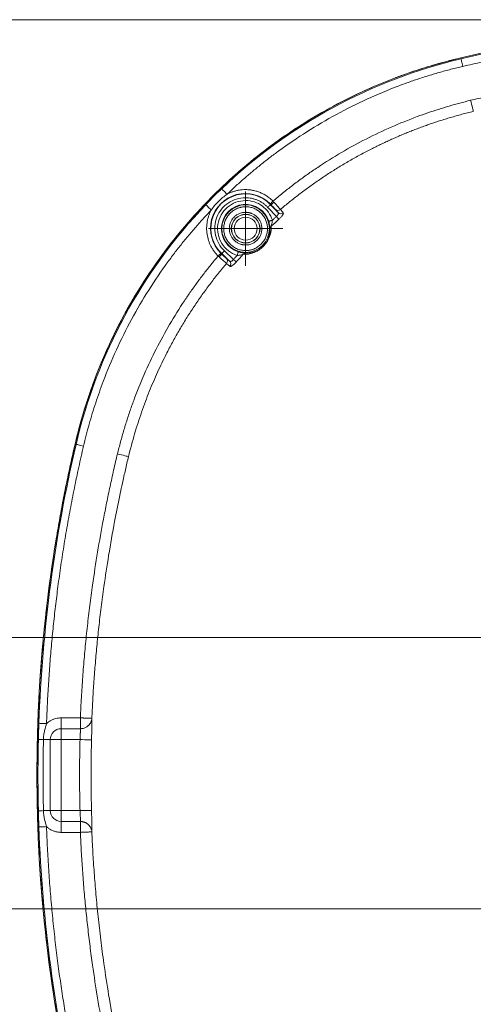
# Model space of a CAD drawing. Header units: millimetres. Extents: x 0 to 420, y 0 to 297.
# Tile 5 of 91: x 45 to 75, y 54 to 118. Entities that reach past the tile are written whole.
import ezdxf

# ---------------------------------------------------------------- set-up
doc = ezdxf.new("R2010")
doc.units = ezdxf.units.MM
doc.styles.add('SLDTEXTSTYLE0', font='TXT', dxfattribs={"width": 0.75})
doc.dimstyles.new('SLDDIMSTYLE1', dxfattribs={"dimtxt": 3.5, "dimasz": 3.302, "dimexe": 0, "dimexo": 0.0625, "dimgap": 0.875, "dimtad": 2, "dimdec": 6, "dimlfac": 2, "dimrnd": 1e-09, "dimzin": 12, "dimdsep": 46, "dimtxsty": 'SLDTEXTSTYLE0', "dimsah": 1, "dimcen": 0.09, "dimadec": 0, "dimazin": 3, "dimtfac": 1, "dimtofl": 0, "dimtmove": 0, "dimatfit": 3, "dimfxl": 1, "dimfrac": 2, "dimtolj": 1, "dimtzin": 12, "dimarcsym": 0})

# ---------------------------------------------------------------- blocks, each defined once
blk = doc.blocks.new('_D_2')
at = {"color": 7, "linetype": 'Continuous', "lineweight": 0}
for p, q in [((94.281, 118.084), (32.732, 118.084)), ((33.732, 118.084), (33.732, 19.584)), ((94.281, 19.584), (32.732, 19.584))]:
    blk.add_line(p, q, dxfattribs=at)
for points in [[(33.732, 118.084), (33.224, 114.782), (34.24, 114.782)], [(33.732, 19.584), (34.24, 22.886), (33.224, 22.886)]]:
    blk.add_solid(points, dxfattribs=at)
at = {"color": 7, "linetype": 'Continuous', "lineweight": 0, "insert": (29.221, 64.955), "char_height": 3.5, "attachment_point": 1, "rotation": 90, "style": 'SLDTEXTSTYLE0'}
blk.add_mtext('197', dxfattribs=at)
blk = doc.blocks.new('_D_4')
at = {"color": 7, "linetype": 'Continuous', "lineweight": 0}
for p, q in [((93.51, 77.809), (41.004, 77.809)), ((42.004, 60.108), (42.004, 77.809)), ((95.037, 60.108), (41.004, 60.108))]:
    blk.add_line(p, q, dxfattribs=at)
for points in [[(42.004, 77.809), (41.496, 74.507), (42.512, 74.507)], [(42.004, 60.108), (42.512, 63.41), (41.496, 63.41)]]:
    blk.add_solid(points, dxfattribs=at)
at = {"color": 7, "linetype": 'Continuous', "lineweight": 0, "char_height": 3.5, "attachment_point": 1, "rotation": 90, "style": 'SLDTEXTSTYLE0'}
for s, insert in [('35', (37.439, 69.012)), ('%%c', (37.492, 63.733))]:
    blk.add_mtext(s, dxfattribs=dict(at, insert=insert))
blk = doc.blocks.new('SW_CENTERMARKSYMBOL_2')
at = {"color": 0, "linetype": 'Continuous', "lineweight": 0}
for p, q in [((0, 1.25), (0, 2.4325)), ((0, 0), (0, 1.25)), ((-1.25, 0), (-2.4325, 0)), ((0, 0), (-1.25, 0)), ((0, 0), (0, -1.25)), ((0, 0), (1.25, 0)), ((1.25, 0), (2.4325, 0)), ((0, -1.25), (0, -2.4325))]:
    blk.add_line(p, q, dxfattribs=at)

msp = doc.modelspace()

# ---------------------------------------------------------------- linework, layer by layer
at = {"color": 7, "linetype": 'Continuous', "lineweight": 15}
for p, q in [((73.70127083, 115.5949552), (73.71670191, 115.52894678)), ((61.29988373, 106.03893738), (61.28076927, 106.02091443)), ((61.28076927, 106.02091443), (61.7690263, 105.50299477)), ((61.09888756, 105.84944676), (61.66354098, 105.25049459)), ((58.09410938, 102.8342564), (58.07608829, 102.81513821)), ((58.61202904, 102.3459975), (58.09410938, 102.8342564)), ((58.26557332, 103.01613252), (58.86453108, 102.45148282)), ((48.52006488, 90.41375112), (48.58607703, 90.39832096)), ((47.61375018, 71.85837816), (47.61375018, 72.56548296)), ((47.61375018, 72.56548296), (48.86679255, 72.56548296)), ((48.86679255, 71.85837816), (48.86679255, 72.56548296)), ((47.61375018, 71.85837816), (47.61375018, 71.15127336)), ((48.86679255, 71.85837816), (47.61375018, 71.85837816)), ((46.90664538, 71.15127336), (46.45706245, 71.15127336)), ((46.90664538, 71.15127336), (46.90664538, 66.51636403)), ((47.61375018, 71.15127336), (46.90664538, 71.15127336)), ((47.61375018, 66.51636403), (47.61375018, 71.15127336)), ((47.61375018, 71.15127336), (48.84670951, 71.15127336)), ((46.90664538, 66.51636403), (46.45706245, 66.51636403)), ((47.61375018, 66.51636403), (46.90664538, 66.51636403)), ((48.84670951, 66.51636403), (47.61375018, 66.51636403)), ((47.61375018, 66.51636403), (47.61375018, 65.80925923)), ((47.61375018, 65.80925923), (48.86679255, 65.80925923)), ((47.61375018, 65.10214697), (47.61375018, 65.80925923)), ((48.86679255, 65.10214697), (48.86679255, 65.80925923)), ((48.86679255, 65.10214697), (47.61375018, 65.10214697))]:
    msp.add_line(p, q, dxfattribs=at)
at = {"color": 7, "linetype": 'Continuous', "lineweight": 15, "flags": 128}
for points in [[(73.83050301, 115.04214819), (73.80854149, 115.13608884), (73.78740606, 115.22650163), (73.76788926, 115.30998539), (73.75072685, 115.38339969), (73.73656237, 115.44399153), (73.72592759, 115.48948105), (73.71922393, 115.51815834), (73.71670191, 115.52894678)], [(74.34225732, 112.8275786), (74.37374813, 112.69745793), (74.40422845, 112.57151704), (74.43271761, 112.45380159), (74.45830197, 112.34808903), (74.48015732, 112.25778054), (74.49758423, 112.18577813), (74.51002111, 112.13438775), (74.51706936, 112.10526343)], [(58.09352078, 107.06298988), (58.10117998, 107.05498796), (58.12154428, 107.03371655), (58.15384814, 106.99996542), (58.19687524, 106.95501607), (58.24900881, 106.90055232), (58.30829308, 106.83861565), (58.3724966, 106.77153807), (58.43920537, 106.70184534)], [(57.0520302, 106.02150302), (57.06003399, 106.01384383), (57.08130912, 105.99348139), (57.11505466, 105.96117567), (57.16000774, 105.91814857), (57.21447335, 105.86601686), (57.27640816, 105.80673259), (57.34348201, 105.74252348), (57.41317474, 105.67581843)], [(61.09888756, 105.84944676), (61.13398724, 105.88254224), (61.16776631, 105.91438602), (61.19895817, 105.94378602), (61.22638934, 105.96964698), (61.24902793, 105.99099289), (61.26602457, 106.00701164), (61.2767385, 106.01711463), (61.28076927, 106.02091443)], [(61.26171813, 106.07854467), (61.26565577, 106.08244132), (61.27612383, 106.09279763), (61.29272931, 106.10922616), (61.31484636, 106.13110851), (61.34164424, 106.15761768), (61.37211897, 106.18777018), (61.40512132, 106.22041862), (61.43941262, 106.25434857)], [(61.39905841, 105.0145198), (61.35307902, 104.99993156), (61.30883002, 104.98588722), (61.26797103, 104.97292321), (61.23203875, 104.96151637), (61.20238357, 104.95210629), (61.18011937, 104.94504314), (61.16608434, 104.94058769), (61.16080561, 104.93891131)], [(61.66354098, 105.25049459), (61.69038915, 105.22005897), (61.71652392, 105.19043546), (61.74125426, 105.16240638), (61.76392266, 105.13670932), (61.78392933, 105.11403721), (61.80074156, 105.09497862), (61.81391419, 105.08004766), (61.82309889, 105.0696392)], [(57.86067524, 102.67561119), (57.89460146, 102.70989876), (57.92725363, 102.74290483), (57.9574024, 102.77337771), (57.98391529, 102.80017745), (58.00579765, 102.82229822), (58.02222618, 102.83889811), (58.03258249, 102.84936618), (58.03647728, 102.85330754)], [(58.09410938, 102.8342564), (58.09790918, 102.83828717), (58.1080103, 102.8490011), (58.12403278, 102.86599587), (58.14537496, 102.88863074), (58.17123407, 102.91606378), (58.20063964, 102.94725936), (58.23248529, 102.98103284), (58.26557332, 103.01613252)], [(59.10050214, 102.71596353), (59.1150941, 102.76194107), (59.12913659, 102.80619006), (59.14210246, 102.84704905), (59.15350557, 102.8829832), (59.16291752, 102.91263651), (59.16998253, 102.93490629), (59.17443612, 102.94893574), (59.1761125, 102.9542182)], [(58.86453108, 102.45148282), (58.89496111, 102.42463093), (58.92458648, 102.39850174), (58.95261743, 102.37376582), (58.97831076, 102.35110115), (59.0009866, 102.33109634), (59.02004332, 102.31428038), (59.03497615, 102.30110776), (59.04538647, 102.29192119)], [(49.07287561, 90.2845208), (48.97893497, 90.30647766), (48.88852217, 90.32761495), (48.80503842, 90.34713548), (48.73162412, 90.36429416), (48.67103227, 90.37845772), (48.62554275, 90.38909714), (48.59686547, 90.39580267), (48.58607703, 90.39832096)], [(51.28744149, 89.77276277), (51.41756588, 89.74127661), (51.54350677, 89.71079629), (51.66122221, 89.68230527), (51.76693478, 89.65671997), (51.85723954, 89.63486742), (51.92924567, 89.61744051), (51.98063605, 89.60499804), (52.00976037, 89.59795724)], [(46.15925902, 72.21226584), (46.17033058, 72.21187096), (46.19976037, 72.21082043), (46.24644571, 72.2091515), (46.30863198, 72.20693867), (46.3839797, 72.20424902), (46.46966138, 72.20118683), (46.56245091, 72.19787877), (46.65886515, 72.1944366)], [(48.84670951, 71.15127336), (48.98933598, 71.1472426), (49.12675821, 71.14335339), (49.25394707, 71.13976221), (49.36626085, 71.13658082), (49.459598, 71.13394331), (49.53054615, 71.1319391), (49.57651251, 71.13063525), (49.59582441, 71.13009136)], [(48.84670951, 66.51636403), (48.98933598, 66.52039479), (49.12675821, 66.52427655), (49.25394707, 66.52787518), (49.36626085, 66.53104912), (49.459598, 66.53369408), (49.53054615, 66.53569829), (49.57651251, 66.53699469), (49.59582441, 66.53753858)], [(46.15925902, 65.45537155), (46.17033058, 65.45576643), (46.19976037, 65.45681696), (46.24644571, 65.45847844), (46.30863198, 65.46069871), (46.3839797, 65.46338837), (46.46966138, 65.46644311), (46.56245091, 65.46975862), (46.65886515, 65.47320079)]]:
    msp.add_lwpolyline(points, dxfattribs=at)
at = {"color": 7, "linetype": 'Continuous', "lineweight": 15}
for radius in [1.5521438, 0.94031126, 0.92721996, 0.92720092, 0.75]:
    msp.add_circle((59.6542292, 104.46079379), radius, dxfattribs=at)
for centre, radius, start, end in [((95.28120556, 23.28381744), 94.8, 76.842040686, 103.157959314), ((95.28120556, 23.28381744), 94.73220931, 92.0437810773, 103.157959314), ((81.38400048, 82.73102251), 33.75, 103.157959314, 166.842040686), ((81.38400048, 82.73102251), 33.68220931, 103.157959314, 133.7471573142), ((59.64046696, 104.47455603), 2.28062252, 44.6933479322, 225.3066520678), ((59.64046696, 104.47455603), 2.25428761, 43.3113927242, 226.6886072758), ((81.38400048, 82.73102251), 33.68220931, 136.2528426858, 166.842040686), ((59.6542292, 104.46079379), 1.58062252, 17.6069993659, 252.3930006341), ((61.07954565, 106.54976187), 0.55631873, 293.3323786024, 319.327397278), ((61.76325063, 105.89820978), 0.247254, 224.3804890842, 311.0127164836), ((61.94498577, 105.67605453), 0.24680238, 224.5239897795, 311.2767422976), ((61.47242115, 104.44290594), 0.23125431, 128.6870658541, 178.7322495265), ((57.56523298, 103.03550285), 0.55635755, 310.6733520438, 336.6663667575), ((59.67210994, 102.64260964), 0.23124347, 91.2663074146, 141.3124090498), ((58.21681659, 102.3517723), 0.24724886, 318.9870887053, 45.6197815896), ((58.43896186, 102.17003801), 0.2468076, 318.7231763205, 45.4747870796), ((140.83120556, 68.83381744), 94.8, 166.842040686, 193.157959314), ((140.83120556, 68.83381744), 94.73220931, 166.842040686, 177.9562189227), ((47.61375049, 71.1512725), 0.70710678, 90, 180), ((46.59827117, 79.30394531), 8.15389476, 266.700534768, 269.0077050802), ((46.59827117, 58.36369208), 8.15389476, 90.9922949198, 93.299465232), ((47.61375049, 66.51636237), 0.70710678, 180, 270), ((140.83120556, 68.83381744), 94.73220931, 182.0437810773, 193.157959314)]:
    msp.add_arc(centre, radius, start, end, dxfattribs=at)
for points, knots in [([(91.9205859, 117.4561587), (91.68626866, 117.44729242), (91.21770479, 117.42956253), (90.51522796, 117.39633115), (89.81317557, 117.35824643), (89.11156464, 117.31483197), (88.41039063, 117.26621537), (87.70965475, 117.21236245), (87.00935669, 117.15328237), (86.30949653, 117.08897267), (85.61007428, 117.01943402), (84.91108992, 116.94466623), (84.21254355, 116.86466939), (83.51443477, 116.7794433), (82.6176024, 116.6631668), (81.52319825, 116.50941675), (80.23279397, 116.30987333), (78.94564426, 116.09249801), (77.6617239, 115.85740572), (76.38113285, 115.60416786), (75.10349726, 115.33438463), (74.25490349, 115.13957517), (73.83050292, 115.04214665)], [0, 0, 0, 0, 0.0384841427, 0.0769566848, 0.1154197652, 0.1538755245, 0.1923261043, 0.2307736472, 0.2692202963, 0.3076681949, 0.346119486, 0.384576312, 0.4230408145, 0.4615151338, 0.5000014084, 0.5714622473, 0.6428893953, 0.7142965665, 0.7856974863, 0.857105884, 0.9285354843, 1, 1, 1, 1]), ([(48.52006647, 90.41375259), (48.55181771, 90.54745355), (48.61529926, 90.81476734), (48.71667643, 91.21411789), (48.82251412, 91.6120839), (48.93325624, 92.00856158), (49.04878391, 92.40357867), (49.16912898, 92.79712773), (49.29428286, 93.18921066), (49.42424799, 93.57982713), (49.55902316, 93.96897639), (49.69861072, 94.35666166), (50.06696607, 95.34191338), (50.72367645, 96.90262209), (51.78242299, 98.99917674), (52.99238531, 101.03076016), (54.35635328, 102.99104166), (55.86028141, 104.85664017), (57.49899544, 106.61590857), (59.25831894, 108.25468622), (61.12384411, 109.75856702), (63.08419048, 111.12259004), (65.11568964, 112.3325127), (67.21232758, 113.39131879), (68.87857141, 114.09242088), (70.08042966, 114.53486042), (70.79463459, 114.77976646), (71.51377217, 115.00858492), (72.23794477, 115.22092144), (72.96680083, 115.4182652), (73.45636389, 115.53603937), (73.7012704, 115.59495652)], [0, 0, 0, 0, 0.0109913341, 0.0219754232, 0.0329538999, 0.0439283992, 0.0549005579, 0.0658720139, 0.0768444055, 0.0878193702, 0.0987985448, 0.1097835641, 0.12077606, 0.1829310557, 0.2450931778, 0.3084953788, 0.371904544, 0.4359493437, 0.5000008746, 0.5640456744, 0.6280972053, 0.6914994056, 0.7549085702, 0.8170635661, 0.8792256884, 0.8993705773, 0.9194956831, 0.9396110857, 0.9597268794, 0.9798531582, 1, 1, 1, 1]), ([(73.83050292, 115.04214665), (73.70037355, 115.0112484), (73.44019876, 114.94947184), (73.05149586, 114.85087605), (72.66412361, 114.74798153), (72.27818202, 114.64036052), (71.89364436, 114.52812758), (71.51051779, 114.41125203), (71.12880048, 114.28974213), (70.74849276, 114.16359553), (70.36959532, 114.0328134), (69.9921052, 113.89739351), (69.04682708, 113.54537), (67.55420727, 112.92146398), (65.56321308, 111.9271068), (63.64293725, 110.80202075), (62.21310793, 109.8295464), (61.22661512, 109.09247259), (60.64781407, 108.63967934), (60.07941119, 108.17444706), (59.52167141, 107.69648596), (58.97357738, 107.20686329), (58.61738937, 106.87024273), (58.43920613, 106.70184812)], [0, 0, 0, 0, 0.0226512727, 0.0452879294, 0.0679132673, 0.0905305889, 0.1131431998, 0.1357544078, 0.1583675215, 0.1809858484, 0.2036126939, 0.2262513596, 0.2489051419, 0.3744458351, 0.5000017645, 0.6255424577, 0.7510983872, 0.7926138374, 0.8340893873, 0.8755453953, 0.9170022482, 0.9584803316, 1, 1, 1, 1]), ([(74.34225693, 112.82758025), (74.50746973, 112.86707633), (74.86099366, 112.95159042), (75.56916398, 113.11423908), (76.46687596, 113.31318974), (77.53242342, 113.53553541), (78.95565292, 113.81507294), (80.73903873, 114.13234177), (82.58229387, 114.41495474), (84.12345834, 114.62149542), (85.36071311, 114.76991234), (86.59811668, 114.90091344), (87.83566571, 115.01461558), (89.07337774, 115.11059299), (90.31118522, 115.19042965), (91.1368458, 115.22896773), (91.54953693, 115.24823028)], [0, 0, 0, 0, 0.0292816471, 0.0626571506, 0.12525104, 0.1877801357, 0.2502868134, 0.3752691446, 0.4999941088, 0.5717065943, 0.6433016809, 0.7147931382, 0.7861947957, 0.857520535, 0.9287842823, 1, 1, 1, 1]), ([(61.4394117, 106.25434688), (61.54314161, 106.34182604), (61.75054036, 106.51673286), (62.06582803, 106.77390779), (62.38404111, 107.02716501), (62.70548888, 107.27614052), (63.03008842, 107.52093177), (63.35786215, 107.76151263), (63.6888031, 107.99789004), (64.02291659, 108.2300623), (64.75312757, 108.72362271), (65.90276147, 109.4424521), (67.50674342, 110.31856229), (69.15731341, 111.09862768), (70.51141852, 111.64453873), (71.54287928, 112.0124911), (72.23605104, 112.24179616), (72.93364215, 112.45426673), (73.63529369, 112.65141592), (74.10660897, 112.76886042), (74.34225693, 112.82758025)], [0, 0, 0, 0, 0.0278587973, 0.0557011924, 0.0835318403, 0.1113554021, 0.1391765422, 0.1669999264, 0.1948302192, 0.222672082, 0.2505301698, 0.375783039, 0.5008646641, 0.6255584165, 0.7503945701, 0.8004330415, 0.8503855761, 0.9002793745, 0.950141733, 1, 1, 1, 1]), ([(74.51706946, 112.10526392), (74.39076207, 112.07435353), (74.13929234, 112.01281296), (73.76534326, 111.9148304), (73.39600396, 111.81340967), (73.03141624, 111.70827301), (72.67158525, 111.59969252), (72.31654773, 111.48779192), (71.96632764, 111.37273109), (71.62094804, 111.25465736), (71.28042808, 111.13371836), (70.94478388, 111.01005873), (70.61402843, 110.88382097), (70.28817177, 110.75514525), (69.96722101, 110.62416952), (69.65118048, 110.49102949), (69.34005178, 110.35585866), (69.0338339, 110.21878838), (68.73252324, 110.07994779), (68.436114, 109.93946401), (68.14459708, 109.79746171), (67.71026252, 109.58017208), (67.13726478, 109.28004705), (66.43210281, 108.88629568), (65.74168695, 108.47631733), (65.06631215, 108.05085714), (64.40629452, 107.6105862), (63.76182086, 107.15629469), (63.1334616, 106.68828161), (62.52028402, 106.2085822), (62.12332915, 105.8769245), (61.92550456, 105.7116411)], [0, 0, 0, 0, 0.0273742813, 0.0545004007, 0.0813771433, 0.1080033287, 0.1343778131, 0.1604994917, 0.1863672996, 0.2119802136, 0.2373372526, 0.2624374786, 0.2872799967, 0.3118639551, 0.3361885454, 0.3602530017, 0.3840566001, 0.4075986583, 0.4308785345, 0.453895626, 0.4766493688, 0.4991392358, 0.5561316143, 0.6127999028, 0.6691399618, 0.7251466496, 0.7808147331, 0.8361390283, 0.891114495, 0.9457363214, 1, 1, 1, 1]), ([(57.05203075, 106.02150281), (57.08745282, 106.05840381), (57.17246625, 106.14696671), (57.34367634, 106.32290012), (57.56669602, 106.54832697), (57.79212287, 106.77134665), (57.96805628, 106.94255674), (58.05661918, 107.02757018), (58.09352018, 107.06299225)], [0, 0, 0, 0, 0.1041726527, 0.2500157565, 0.5, 0.7499842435, 0.8958273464, 1, 1, 1, 1]), ([(57.41317487, 105.67581686), (57.54258396, 105.87068009), (57.69865142, 106.06513539), (58.0498876, 106.41637158), (58.24434291, 106.57243904), (58.43920613, 106.70184812)], [0, 0, 0, 0, 0.5, 0.5, 1, 1, 1, 1]), ([(58.43920613, 106.70184812), (58.47007881, 106.71803315), (58.53172361, 106.75035048), (58.62651578, 106.79391237), (58.722743, 106.83372516), (58.82058696, 106.86945173), (58.92000053, 106.90117198), (59.05428107, 106.93804423), (59.22460738, 106.97352617), (59.43180728, 107.00023893), (59.5708277, 107.00350461), (59.64046696, 107.00514048)], [0, 0, 0, 0, 0.083548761, 0.1668254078, 0.2499717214, 0.3331301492, 0.4164430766, 0.5000520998, 0.6668432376, 0.8331123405, 1, 1, 1, 1]), ([(59.64046696, 107.00514048), (59.67352581, 107.00476953), (59.73957444, 107.00402839), (59.83844363, 106.99800993), (59.93695347, 106.98839628), (60.03510605, 106.97483492), (60.18301519, 106.94850766), (60.37876476, 106.89950692), (60.61666106, 106.8138006), (60.84498152, 106.70492793), (61.03632888, 106.58887383), (61.19353149, 106.4746831), (61.32106663, 106.36957885), (61.39993059, 106.29278943), (61.4394117, 106.25434688)], [0, 0, 0, 0, 0.0495718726, 0.0990401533, 0.1484808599, 0.1979701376, 0.2475839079, 0.3737328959, 0.5000136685, 0.6261626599, 0.7524434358, 0.834992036, 0.9173932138, 1, 1, 1, 1]), ([(58.2655736, 103.01613576), (57.97347213, 103.29150794), (57.77077629, 103.64828045), (57.59677665, 104.4320767), (57.62946796, 104.84110421), (57.92575243, 105.58731326), (58.18254281, 105.90736158), (58.84680654, 106.35832292), (59.23902816, 106.47888172), (59.64046696, 106.47888172)], [0, 0, 0, 0, 0.25, 0.25, 0.5, 0.5, 0.75, 0.75, 1, 1, 1, 1]), ([(59.6542292, 106.29137823), (59.21730024, 106.29137823), (58.7947308, 106.13507239), (58.13121819, 105.56640844), (57.91208113, 105.1727393), (57.77834049, 104.30917626), (57.86813226, 103.86766308), (58.32854871, 103.12493543), (58.68404196, 102.84813045), (59.10050243, 102.71596541)], [0, 0, 0, 0, 0.25, 0.25, 0.5, 0.5, 0.75, 0.75, 1, 1, 1, 1]), ([(61.09888723, 105.84944939), (61.07541866, 105.87363431), (61.02853362, 105.92195042), (60.95371125, 105.98979886), (60.87577773, 106.05405582), (60.76647275, 106.13513995), (60.62135736, 106.22659506), (60.43616616, 106.3179802), (60.2425335, 106.39015913), (60.04392052, 106.44112031), (59.84251307, 106.47305113), (59.70783019, 106.47693777), (59.64046696, 106.47888172)], [0, 0, 0, 0, 0.06190873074, 0.12367996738, 0.18547125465, 0.24743998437, 0.37365890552, 0.50003885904, 0.62625778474, 0.75263774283, 0.87627885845, 1, 1, 1, 1]), ([(61.39905758, 105.01452056), (61.28147571, 105.38502856), (61.04898653, 105.70850894), (60.42159852, 106.1676287), (60.04294719, 106.29137823), (59.6542292, 106.29137823)], [0, 0, 0, 0, 0.5, 0.5, 1, 1, 1, 1]), ([(61.29988356, 106.03893422), (61.2936099, 106.04557691), (61.28106313, 106.05886171), (61.26816651, 106.07198451), (61.26171848, 106.07854562)], [0, 0, 0, 0, 0.50002217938, 1, 1, 1, 1]), ([(61.58653573, 105.7252764), (61.58367862, 105.72871869), (61.57797135, 105.73559489), (61.56514145, 105.75038837), (61.54678131, 105.77117994), (61.52078339, 105.80015245), (61.48548887, 105.83896851), (61.44483384, 105.88326107), (61.39958474, 105.93217591), (61.35103257, 105.98436018), (61.31691438, 106.02076299), (61.29988356, 106.03893422)], [0, 0, 0, 0, 0.0833475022, 0.1664920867, 0.2502882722, 0.37472343, 0.4993142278, 0.6236258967, 0.7490859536, 0.8747509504, 1, 1, 1, 1]), ([(61.92550456, 105.7116411), (61.90248188, 105.73946499), (61.84898699, 105.80056691), (61.69892131, 105.96889614), (61.60297285, 106.07542131), (61.50148419, 106.18718663)], [0, 0, 0, 0, 0.5, 0.5, 1, 1, 1, 1]), ([(57.41317487, 105.67581686), (57.32102799, 105.57887714), (57.13679369, 105.38506026), (56.86498702, 105.09021757), (56.59664235, 104.79250012), (56.33207703, 104.49160415), (56.07120611, 104.18761104), (55.81405236, 103.880499), (55.56060972, 103.57027394), (55.31087974, 103.25693409), (55.06486237, 102.94048078), (54.82255637, 102.62091055), (54.2228475, 101.80984918), (53.31304878, 100.47215006), (52.18800461, 98.55197308), (51.19358749, 96.56088983), (50.52672038, 94.96545681), (50.10273109, 93.80930849), (49.8650678, 93.11393194), (49.6429078, 92.41381206), (49.43663129, 91.70885073), (49.24480321, 90.99938656), (49.13020444, 90.52288848), (49.07287634, 90.28452007)], [0, 0, 0, 0, 0.0226512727, 0.0452879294, 0.0679132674, 0.0905305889, 0.1131431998, 0.1357544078, 0.1583675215, 0.1809858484, 0.2036126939, 0.2262513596, 0.2489051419, 0.3744458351, 0.5000017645, 0.6255424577, 0.7510983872, 0.7926138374, 0.8340893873, 0.8755453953, 0.9170022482, 0.9584803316, 1, 1, 1, 1]), ([(57.86067611, 102.67561129), (57.83408705, 102.70259177), (57.78103928, 102.75642044), (57.70624444, 102.84138764), (57.63528667, 102.9291249), (57.56848334, 103.01995199), (57.50575095, 103.11377969), (57.4471121, 103.21063952), (57.34424658, 103.39892724), (57.22142705, 103.69169144), (57.1264545, 104.09947782), (57.09824806, 104.51735047), (57.133191, 104.86137819), (57.19231341, 105.12598659), (57.2507319, 105.31498614), (57.32296595, 105.49932345), (57.38304178, 105.61686159), (57.41317487, 105.67581686)], [0, 0, 0, 0, 0.0349530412, 0.0697347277, 0.1044145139, 0.1390624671, 0.1737488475, 0.2085436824, 0.2435163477, 0.3717274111, 0.5000202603, 0.6282313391, 0.7565242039, 0.8175659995, 0.8782420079, 0.93892811, 1, 1, 1, 1]), ([(59.6542292, 105.88795663), (59.62843208, 105.88756648), (59.57702148, 105.88678897), (59.50032352, 105.88042945), (59.4243944, 105.87025599), (59.3492354, 105.85590313), (59.27485056, 105.83747061), (59.20123416, 105.81492542), (59.06184257, 105.76396744), (58.86487333, 105.66247873), (58.63832681, 105.47684255), (58.45257161, 105.25016906), (58.32174483, 104.99641214), (58.24358118, 104.72991941), (58.21881348, 104.46088199), (58.24356307, 104.19175798), (58.32167874, 103.92534033), (58.45252285, 103.67149565), (58.6381975, 103.44487759), (58.86480715, 103.25913374), (59.07891801, 103.14886022), (59.2556119, 103.08802837), (59.38633104, 103.05672252), (59.51947857, 103.03718934), (59.60917418, 103.03482073), (59.6542292, 103.03363095)], [0, 0, 0, 0, 0.0172801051, 0.0344371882, 0.0515209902, 0.0685818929, 0.0856704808, 0.1028370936, 0.1201313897, 0.1850801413, 0.2500887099, 0.3150374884, 0.380046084, 0.4400005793, 0.5000142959, 0.5599688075, 0.6199825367, 0.6849312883, 0.7499398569, 0.8148886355, 0.879897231, 0.9100471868, 0.9399340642, 0.9698282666, 1, 1, 1, 1]), ([(59.6542292, 103.39550157), (59.63178173, 103.39589757), (59.5870596, 103.39668652), (59.5204049, 103.40315041), (59.4545278, 103.41349482), (59.3894332, 103.42808756), (59.32511712, 103.4468368), (59.21491682, 103.48657376), (59.06503487, 103.56380031), (58.89593364, 103.70235804), (58.75726977, 103.87156202), (58.65961712, 104.0609657), (58.60126665, 104.2598961), (58.58277667, 104.46070564), (58.60124855, 104.66160148), (58.65955097, 104.86045767), (58.75722128, 105.04994566), (58.89580332, 105.21910729), (59.06497245, 105.35772394), (59.23469666, 105.44529064), (59.38852777, 105.49531941), (59.52031724, 105.52137114), (59.60946615, 105.52450996), (59.6542292, 105.52608601)], [0, 0, 0, 0, 0.02014395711, 0.0401328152, 0.06004585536, 0.0799632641, 0.09996517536, 0.12013071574, 0.18507189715, 0.25009321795, 0.31503443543, 0.38005579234, 0.44000262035, 0.50002879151, 0.5599756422, 0.62000182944, 0.68494301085, 0.74996433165, 0.81490554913, 0.87992690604, 0.92004094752, 0.95985131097, 1, 1, 1, 1]), ([(59.6542292, 103.03363095), (59.68002633, 103.03402109), (59.73143693, 103.03479861), (59.80813489, 103.04115812), (59.88406401, 103.05133159), (59.95922301, 103.06568445), (60.03360785, 103.08411696), (60.10722425, 103.10666216), (60.24661584, 103.15762014), (60.44358508, 103.25910885), (60.6701316, 103.44474503), (60.8558868, 103.67141852), (60.98671358, 103.92517544), (61.06487723, 104.19166817), (61.08964493, 104.46070559), (61.06489534, 104.7298296), (60.98677967, 104.99624725), (60.85593556, 105.25009193), (60.67026091, 105.47670999), (60.44365126, 105.66245384), (60.2295404, 105.77272736), (60.05284651, 105.83355921), (59.92212737, 105.86486506), (59.78897984, 105.88439824), (59.69928423, 105.88676685), (59.6542292, 105.88795663)], [0, 0, 0, 0, 0.0172801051, 0.0344371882, 0.0515209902, 0.0685818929, 0.0856704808, 0.1028370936, 0.1201313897, 0.1850801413, 0.2500887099, 0.3150374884, 0.380046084, 0.4400005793, 0.5000142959, 0.5599688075, 0.6199825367, 0.6849312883, 0.7499398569, 0.8148886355, 0.879897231, 0.9100471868, 0.9399340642, 0.9698282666, 1, 1, 1, 1]), ([(59.6542292, 105.52608601), (59.67667668, 105.52569001), (59.72139881, 105.52490106), (59.78805351, 105.51843717), (59.85393061, 105.50809276), (59.91902521, 105.49350002), (59.98334129, 105.47475078), (60.09354159, 105.43501382), (60.24342354, 105.35778727), (60.41252477, 105.21922954), (60.55118864, 105.05002556), (60.64884129, 104.86062188), (60.70719176, 104.66169148), (60.72568174, 104.46088194), (60.70720985, 104.2599861), (60.64890744, 104.0611299), (60.55123713, 103.87164192), (60.41265509, 103.70248029), (60.24348596, 103.56386364), (60.07376175, 103.47629694), (59.91993064, 103.42626817), (59.78814117, 103.40021644), (59.69899226, 103.39707762), (59.6542292, 103.39550157)], [0, 0, 0, 0, 0.0201439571, 0.0401328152, 0.0600458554, 0.0799632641, 0.0999651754, 0.1201307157, 0.1850718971, 0.250093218, 0.3150344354, 0.3800557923, 0.4400026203, 0.5000287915, 0.5599756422, 0.6200018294, 0.6849430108, 0.7499643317, 0.8149055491, 0.879926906, 0.9200409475, 0.959851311, 1, 1, 1, 1]), ([(61.76902581, 105.50299446), (61.73776633, 105.54093138), (61.67527305, 105.61677404), (61.61610673, 105.68911886), (61.58653573, 105.7252764)], [0, 0, 0, 0, 0.5002056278, 1, 1, 1, 1]), ([(61.66354081, 105.25049224), (61.67179488, 105.25759224), (61.68840412, 105.2718792), (61.7111241, 105.29522095), (61.73182649, 105.31954745), (61.74992772, 105.34459792), (61.76499449, 105.3698969), (61.77879859, 105.39971148), (61.78791324, 105.43474633), (61.78798885, 105.47335874), (61.77565032, 105.49264158), (61.76902581, 105.50299446)], [0, 0, 0, 0, 0.079788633, 0.1605544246, 0.242669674, 0.3264886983, 0.4123447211, 0.5005478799, 0.640823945, 0.8071597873, 1, 1, 1, 1]), ([(62.10780014, 105.49057835), (62.11015693, 105.48707035), (62.11484522, 105.48009203), (62.11748985, 105.46600739), (62.11680857, 105.44935969), (62.11112027, 105.42354513), (62.09545428, 105.38517433), (62.06275127, 105.33054826), (62.0175754, 105.26932718), (61.96070099, 105.20343747), (61.89558253, 105.13550086), (61.84716083, 105.09150085), (61.82309939, 105.06963661)], [0, 0, 0, 0, 0.0630375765, 0.125398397, 0.1876254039, 0.2502659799, 0.3755751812, 0.5000533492, 0.6243260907, 0.7495121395, 0.8755289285, 1, 1, 1, 1]), ([(61.16080545, 104.9389105), (61.19240734, 104.8393309), (61.21352964, 104.73812584), (61.23704542, 104.56079163), (61.23950575, 104.48359988), (61.24122273, 104.44802363)], [0, 0, 0, 0, 0.5, 0.5, 1, 1, 1, 1]), ([(61.32787132, 104.62341382), (61.33702516, 104.65327311), (61.35757322, 104.71795578), (61.38833833, 104.86097045), (61.398765, 104.94008039), (61.39905758, 105.01452056)], [0, 0, 0, 0, 0.5, 0.5, 1, 1, 1, 1]), ([(61.39905758, 105.01452056), (61.44296957, 105.05402963), (61.53080193, 105.1330553), (61.6192917, 105.2113441), (61.66354081, 105.25049224)], [0, 0, 0, 0, 0.4999523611, 1, 1, 1, 1]), ([(61.32787132, 104.62341382), (61.32851837, 104.59897798), (61.32978495, 104.55114588), (61.32785441, 104.47680115), (61.32294393, 104.40255346), (61.3147739, 104.32818963), (61.30336065, 104.25382658), (61.28865513, 104.1794933), (61.26311617, 104.07439682), (61.22030804, 103.93841915), (61.15191415, 103.78139318), (61.0784865, 103.64835473), (61.00567235, 103.53602674), (60.91541832, 103.41841268), (60.80390352, 103.29665385), (60.68170991, 103.1873165), (60.56470467, 103.09941405), (60.45339107, 103.02870552), (60.32189589, 102.95751929), (60.16693723, 102.89124254), (59.99542041, 102.83816546), (59.82375192, 102.80328465), (59.65249531, 102.78506814), (59.54706495, 102.7864335), (59.49160917, 102.78715167)], [0, 0, 0, 0, 0.0409253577, 0.0801095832, 0.1175738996, 0.1533427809, 0.1874445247, 0.2199119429, 0.2507831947, 0.3185840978, 0.3764364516, 0.4095931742, 0.4391826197, 0.4706171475, 0.5018927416, 0.5332661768, 0.5647171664, 0.5943193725, 0.6274830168, 0.685072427, 0.7523513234, 0.8260889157, 0.908523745, 1, 1, 1, 1]), ([(61.24122273, 104.44802363), (61.24428041, 104.38466776), (61.24358682, 104.31671605), (61.23035976, 104.16942077), (61.21809761, 104.09023216), (61.1836014, 103.95709772), (61.16931177, 103.91016076), (61.13267928, 103.81042846), (61.11023063, 103.75718961), (61.05228077, 103.64259971), (61.01679376, 103.58098139), (60.92305721, 103.44738153), (60.86395717, 103.37552385), (60.72932327, 103.24209083), (60.65693392, 103.18373246), (60.52501366, 103.0927326), (60.4631886, 103.05765666), (60.34997499, 103.00130166), (60.29745245, 102.9794657), (60.19824017, 102.94357156), (60.15218849, 102.92978183), (60.02103832, 102.89628808), (59.94283526, 102.88432166), (59.79725015, 102.87143685), (59.72997932, 102.87076073), (59.66699936, 102.87380027)], [0, 0, 0, 0, 0.125, 0.125, 0.25, 0.25, 0.3125, 0.3125, 0.375, 0.375, 0.4375, 0.4375, 0.5, 0.5, 0.5625, 0.5625, 0.625, 0.625, 0.6875, 0.6875, 0.75, 0.75, 0.875, 0.875, 1, 1, 1, 1]), ([(58.03647738, 102.85330451), (58.04303849, 102.84685649), (58.05616129, 102.83395987), (58.06944608, 102.8214131), (58.07608877, 102.81513943)], [0, 0, 0, 0, 0.4999778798, 1, 1, 1, 1]), ([(58.07608877, 102.81513943), (58.08819466, 102.80378732), (58.11237536, 102.78111225), (58.14785968, 102.74799365), (58.1878869, 102.71077152), (58.23125995, 102.67065239), (58.27547312, 102.63006543), (58.31449765, 102.59457595), (58.34705288, 102.56536904), (58.37341363, 102.5421389), (58.38430898, 102.5330322), (58.3897466, 102.52848726)], [0, 0, 0, 0, 0.0833649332, 0.1665158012, 0.250302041, 0.3747517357, 0.4993136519, 0.6236352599, 0.7490788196, 0.8747711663, 1, 1, 1, 1]), ([(58.86453076, 102.45148219), (58.90367889, 102.49573129), (58.9819677, 102.58422107), (59.06099336, 102.67205342), (59.10050243, 102.71596541)], [0, 0, 0, 0, 0.5000476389, 1, 1, 1, 1]), ([(59.10050243, 102.71596541), (59.17559505, 102.71626056), (59.25453014, 102.72678039), (59.39684277, 102.75740851), (59.46171654, 102.77798762), (59.49160917, 102.78715167)], [0, 0, 0, 0, 0.5, 0.5, 1, 1, 1, 1]), ([(59.65422921, 102.87438428), (59.61243162, 102.87626065), (59.53639578, 102.87968227), (59.36667745, 102.9036266), (59.27122889, 102.92403182), (59.1761125, 102.95421755)], [0, 0, 0, 0, 0.5, 0.5, 1, 1, 1, 1]), ([(51.28744274, 89.77276606), (51.31972705, 89.90400133), (51.38429377, 90.16646416), (51.48764459, 90.55852561), (51.59574269, 90.94934274), (51.70905569, 91.33880235), (51.82745818, 91.72693468), (51.95098392, 92.11373177), (52.07962331, 92.49919507), (52.21338086, 92.88332655), (52.51361032, 93.71091503), (53.02028055, 94.96675197), (53.80154911, 96.61830165), (54.67816655, 98.22173966), (55.45383455, 99.46139728), (56.07274713, 100.36644061), (56.49881566, 100.95958997), (56.93871882, 101.54233107), (57.39128593, 102.11566792), (57.70416713, 102.48890912), (57.86067611, 102.67561129)], [0, 0, 0, 0, 0.0277469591, 0.0554922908, 0.0832407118, 0.1109969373, 0.1387656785, 0.1665516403, 0.1943595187, 0.2221939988, 0.2500597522, 0.3751060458, 0.5000459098, 0.6249598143, 0.7500847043, 0.8000883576, 0.8500547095, 0.9000107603, 0.9499835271, 1, 1, 1, 1]), ([(58.4033819, 102.18951844), (58.31592545, 102.08557681), (58.1407071, 101.87733051), (57.8827518, 101.559996), (57.62788923, 101.23837755), (57.37659352, 100.91218441), (57.12885716, 100.58153662), (56.88480388, 100.24644532), (56.64452354, 99.90695276), (56.40811664, 99.56309461), (56.17568231, 99.21491012), (55.94732162, 98.8624394), (55.72313665, 98.50572416), (55.5032307, 98.1448076), (55.28770858, 97.77973426), (55.07667526, 97.41055061), (54.87024039, 97.03730198), (54.66849032, 96.66004666), (54.43838889, 96.21477059), (54.18160715, 95.6955445), (53.90100685, 95.09612641), (53.62752652, 94.476964), (53.36221947, 93.83803934), (53.10616357, 93.17937784), (52.86051086, 92.50104149), (52.62630415, 91.80317566), (52.40518496, 91.085842), (52.19667758, 90.34967569), (52.07244837, 89.85006841), (52.00975907, 89.59795354)], [0, 0, 0, 0, 0.02859531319, 0.0572905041, 0.08608494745, 0.11497798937, 0.14396895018, 0.17305712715, 0.20224179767, 0.23152222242, 0.26089764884, 0.29036731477, 0.31993045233, 0.34958629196, 0.37933406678, 0.40917301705, 0.43910241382, 0.46912171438, 0.49923043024, 0.54461195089, 0.59105253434, 0.63854748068, 0.68709145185, 0.73667844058, 0.7873017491, 0.8389539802, 0.89162704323, 0.94531217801, 1, 1, 1, 1]), ([(57.92783636, 102.6135388), (58.03890517, 102.51268261), (58.14522656, 102.41691023), (58.31380065, 102.26661445), (58.3753852, 102.2126841), (58.4033819, 102.18951844)], [0, 0, 0, 0, 0.5, 0.5, 1, 1, 1, 1]), ([(58.3897466, 102.52848726), (58.42590413, 102.49891627), (58.49824895, 102.43974994), (58.57409161, 102.37725667), (58.61202853, 102.34599718)], [0, 0, 0, 0, 0.4997943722, 1, 1, 1, 1]), ([(58.61202853, 102.34599718), (58.6171062, 102.34219205), (58.62692157, 102.33483657), (58.64475007, 102.32921197), (58.66345486, 102.32726743), (58.68263382, 102.32864764), (58.70163894, 102.33263423), (58.73013746, 102.34206379), (58.76965131, 102.36312661), (58.8201706, 102.40202951), (58.84990635, 102.43517891), (58.86453076, 102.45148219)], [0, 0, 0, 0, 0.1001142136, 0.1935253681, 0.2802742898, 0.360412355, 0.4340051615, 0.5011378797, 0.6745856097, 0.8399572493, 1, 1, 1, 1]), ([(59.04538638, 102.29192361), (59.03446249, 102.27971495), (59.0127204, 102.25541575), (58.97930501, 102.22042914), (58.94567274, 102.18694991), (58.90102652, 102.14496414), (58.84606985, 102.09766759), (58.78491278, 102.05258408), (58.73003108, 102.01963344), (58.68416719, 102.0009885), (58.64707428, 101.99506997), (58.63199986, 102.00316545), (58.62444465, 102.00722286)], [0, 0, 0, 0, 0.06280585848, 0.12500410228, 0.18725479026, 0.25021673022, 0.37461090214, 0.49987471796, 0.62419173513, 0.74949552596, 0.87444847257, 1, 1, 1, 1]), ([(48.52006647, 47.25388229), (48.46902286, 47.47427557), (48.36695374, 47.91498394), (48.21986454, 48.5773052), (48.07721763, 49.24038211), (47.93944203, 49.90431498), (47.80642284, 50.56907692), (47.67819084, 51.23467514), (47.55473778, 51.9011077), (47.43606588, 52.56837511), (47.32217454, 53.23647722), (47.21306392, 53.90541408), (47.10873398, 54.57518566), (47.00918474, 55.24579194), (46.91441619, 55.91723302), (46.82442832, 56.58950851), (46.73922117, 57.26261981), (46.57773077, 58.61584405), (46.37168265, 60.65212943), (46.17521389, 63.37526044), (46.05735505, 66.10301), (46.0181284, 68.83374956), (46.05734297, 71.56446715), (46.17520092, 74.29214774), (46.37167615, 77.0153508), (46.60049404, 79.27673128), (46.82198333, 81.07817663), (47.00674241, 82.42195765), (47.21062376, 83.76241476), (47.43366078, 85.0995438), (47.67573031, 86.43337237), (47.93729158, 87.76379319), (48.2166297, 89.09120694), (48.41889997, 89.97281289), (48.52006647, 90.41375259)], [0, 0, 0, 0, 0.0155871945, 0.0311688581, 0.0467457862, 0.0623187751, 0.0778886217, 0.0934561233, 0.1090220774, 0.1245872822, 0.1401525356, 0.1557186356, 0.1712863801, 0.1868565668, 0.202429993, 0.2180074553, 0.2335897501, 0.2491776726, 0.3119071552, 0.3745861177, 0.4372666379, 0.5000007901, 0.5627302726, 0.6254092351, 0.6880897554, 0.7508239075, 0.7819925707, 0.8131422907, 0.8442794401, 0.8754103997, 0.9065415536, 0.9376792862, 0.9688299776, 1, 1, 1, 1]), ([(49.07287634, 90.28452007), (49.01999007, 90.05607702), (48.91423345, 89.59925979), (48.76209959, 88.91264977), (48.61476056, 88.22517671), (48.47268052, 87.53673211), (48.33573517, 86.84734503), (48.20395779, 86.1570077), (48.07733947, 85.46572221), (47.9558826, 84.773488), (47.83958655, 84.08030524), (47.72845148, 83.38617387), (47.62247733, 82.69109401), (47.52166421, 81.99506523), (47.39870599, 81.0991245), (47.26010309, 80.00269905), (47.11429633, 78.70512394), (46.98655092, 77.40601365), (46.87674932, 76.10537402), (46.78533137, 74.80318908), (46.71065481, 73.49951769), (46.67613061, 72.62953481), (46.6588643, 72.19443709)], [0, 0, 0, 0, 0.0384841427, 0.0769566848, 0.1154197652, 0.1538755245, 0.1923261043, 0.2307736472, 0.2692202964, 0.307668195, 0.346119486, 0.3845763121, 0.4230408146, 0.4615151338, 0.5000014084, 0.5714622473, 0.6428893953, 0.7142965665, 0.7856974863, 0.857105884, 0.9285354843, 1, 1, 1, 1]), ([(48.86679272, 72.56548607), (48.87674744, 72.78767954), (48.89666011, 73.23213848), (48.93291567, 73.89863753), (48.97385104, 74.56511547), (49.01992493, 75.23155274), (49.07101434, 75.89795457), (49.12715225, 76.56431955), (49.18832981, 77.23064806), (49.25454941, 77.89693999), (49.32581037, 78.56319535), (49.40211297, 79.22941417), (49.48345677, 79.89559625), (49.56984323, 80.56174237), (49.72913607, 81.72234022), (49.98266865, 83.375896), (50.2999162, 85.15919069), (50.5794696, 86.58251035), (50.80181344, 87.64805815), (51.00077645, 88.5458218), (51.16342266, 89.25399269), (51.24793749, 89.60751645), (51.28744274, 89.77276606)], [0, 0, 0, 0, 0.0383396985, 0.0766918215, 0.115058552, 0.1534420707, 0.1918445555, 0.2302681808, 0.2687151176, 0.3071875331, 0.3456875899, 0.384217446, 0.4227792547, 0.4613751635, 0.5000073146, 0.6247161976, 0.749713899, 0.812204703, 0.8747493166, 0.9373430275, 0.9707118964, 1, 1, 1, 1]), ([(52.00975907, 89.59795354), (51.9754002, 89.45332158), (51.87398837, 89.0264336), (51.68039051, 88.17897522), (51.40721206, 86.91806043), (51.06444679, 85.19833647), (50.71477235, 83.22069003), (50.4302903, 81.35314978), (50.22299145, 79.79451713), (50.06947512, 78.49281919), (49.93891096, 77.22872252), (49.8295755, 76.00210814), (49.74028288, 74.81286219), (49.66811382, 73.66096518), (49.63313785, 72.90513335), (49.61594333, 72.53355918)], [0, 0, 0, 0, 0.025842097, 0.0762741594, 0.1511111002, 0.2501128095, 0.381086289, 0.500192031, 0.5784728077, 0.654407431, 0.7280319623, 0.7993778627, 0.8684725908, 0.9353398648, 1, 1, 1, 1]), ([(46.6588643, 72.19443709), (46.68081696, 72.21384259), (46.72455807, 72.25250843), (46.79434652, 72.30514104), (46.86677133, 72.35343426), (46.94214921, 72.39703849), (47.0203965, 72.43603278), (47.12793261, 72.48164775), (47.26689634, 72.52599093), (47.4389733, 72.5594288), (47.55533441, 72.56346154), (47.61375049, 72.56548607)], [0, 0, 0, 0, 0.0838524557, 0.1670775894, 0.2499944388, 0.3329255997, 0.4161935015, 0.5001166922, 0.6671179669, 0.8328851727, 1, 1, 1, 1]), ([(48.86679272, 72.56548607), (48.88785532, 72.56458139), (48.92895196, 72.56281622), (48.98863234, 72.56019211), (49.04451591, 72.55772345), (49.09642072, 72.55543305), (49.14426012, 72.55334003), (49.18802721, 72.55145178), (49.22778057, 72.54976771), (49.26363067, 72.54828009), (49.2957272, 72.54697534), (49.32424792, 72.54583582), (49.34938739, 72.54483905), (49.37135133, 72.543965), (49.42738258, 72.54163898), (49.49658688, 72.53841607), (49.56482543, 72.53580023), (49.59807182, 72.53431266), (49.61074683, 72.5337813), (49.61481169, 72.5336073), (49.61556827, 72.53357513), (49.61594333, 72.53355918)], [0, 0, 0, 0, 0.0544471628, 0.1062355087, 0.1553643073, 0.2018329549, 0.2456409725, 0.2867880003, 0.32527379, 0.3610981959, 0.3942611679, 0.424762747, 0.4526030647, 0.4777823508, 0.5003009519, 0.6519695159, 0.7597680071, 0.8832138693, 0.9425407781, 0.9715147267, 1, 1, 1, 1]), ([(46.12897533, 71.16356731), (46.12965476, 71.19093429), (46.13105986, 71.2475305), (46.13327322, 71.33517816), (46.13581496, 71.43398858), (46.13893311, 71.55226465), (46.14269535, 71.68945311), (46.14662606, 71.82523472), (46.15070525, 71.95840456), (46.15473394, 72.08309271), (46.15780423, 72.17074803), (46.15925847, 72.21226595)], [0, 0, 0, 0, 0.078022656, 0.1613544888, 0.2500646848, 0.3603491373, 0.5000254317, 0.6436726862, 0.7500071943, 0.8815909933, 1, 1, 1, 1]), ([(46.45706355, 71.1512725), (46.45835978, 71.25373785), (46.46663055, 71.35605739), (46.49370635, 71.55163886), (46.51226387, 71.64475959), (46.5731874, 71.90625548), (46.61916408, 72.05721151), (46.6588643, 72.19443709)], [0, 0, 0, 0, 0.25, 0.25, 0.5, 0.5, 1, 1, 1, 1]), ([(49.61594333, 72.53355918), (49.61496071, 72.51946908), (49.61204763, 72.47769771), (49.60100791, 72.41721282), (49.58095934, 72.34750683), (49.54977566, 72.26931609), (49.48972911, 72.16462192), (49.41308402, 72.07764227), (49.33650309, 72.01394683), (49.27675314, 71.97253951), (49.20033225, 71.93065379), (49.10579899, 71.8932623), (48.99268948, 71.8645594), (48.91032731, 71.86051634), (48.86679272, 71.85837928)], [0, 0, 0, 0, 0.0394863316, 0.1170607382, 0.1697813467, 0.2407268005, 0.349186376, 0.4999234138, 0.5523330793, 0.6171260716, 0.6942966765, 0.783838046, 0.885742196, 1, 1, 1, 1]), ([(49.61594333, 72.53355918), (49.61608074, 72.52460838), (49.61635483, 72.50675412), (49.61666378, 72.47542104), (49.61688799, 72.44087704), (49.61701574, 72.4028006), (49.61704436, 72.36128101), (49.61692163, 72.286755), (49.61626365, 72.16799457), (49.61432585, 71.9908375), (49.61131269, 71.79390596), (49.60763015, 71.6047683), (49.60375909, 71.43289427), (49.60002866, 71.28229388), (49.59722867, 71.18092382), (49.59582464, 71.1300928)], [0, 0, 0, 0, 0.0418909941, 0.0835604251, 0.1251184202, 0.1666755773, 0.2083421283, 0.2502271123, 0.3751474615, 0.5001879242, 0.6250546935, 0.7500757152, 0.8335136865, 0.9165170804, 1, 1, 1, 1]), ([(48.84670828, 71.1512725), (48.84783037, 71.17151534), (48.85005811, 71.21170447), (48.85307409, 71.27116982), (48.85581866, 71.3290142), (48.85827114, 71.38492223), (48.86043698, 71.43861465), (48.86231465, 71.48984747), (48.86390489, 71.53841954), (48.8656422, 71.59945214), (48.86715778, 71.67094374), (48.86799912, 71.74684839), (48.8679665, 71.81274919), (48.8671889, 71.84297793), (48.86679272, 71.85837928)], [0, 0, 0, 0, 0.06587315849, 0.13078134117, 0.19472559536, 0.25770701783, 0.31972675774, 0.3807860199, 0.44088606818, 0.50002822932, 0.61763516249, 0.74016104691, 0.86761372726, 1, 1, 1, 1]), ([(46.12897533, 66.50406757), (46.12393613, 66.72591339), (46.1138578, 67.16960153), (46.10470696, 67.83525954), (46.09993256, 68.50095815), (46.09993256, 69.16667673), (46.10470696, 69.83237534), (46.1138578, 70.49803335), (46.12393613, 70.94172149), (46.12897533, 71.16356731)], [0, 0, 0, 0, 0.142859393, 0.2857165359, 0.4285723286, 0.5714276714, 0.7142834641, 0.857140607, 1, 1, 1, 1]), ([(48.84670828, 71.1512725), (48.84098308, 70.93057075), (48.8295336, 70.48920323), (48.81913653, 69.82704303), (48.81371228, 69.16489386), (48.81371228, 68.50274101), (48.81913653, 67.84059185), (48.8295336, 67.17843165), (48.84098308, 66.73706413), (48.84670828, 66.51636237)], [0, 0, 0, 0, 0.1428804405, 0.2857375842, 0.4285807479, 0.5714192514, 0.7142624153, 0.8571195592, 1, 1, 1, 1]), ([(49.59582464, 71.1300928), (49.59016051, 70.91144408), (49.57883253, 70.47415721), (49.56852195, 69.81807435), (49.5631347, 69.16191522), (49.5631347, 68.50571969), (49.56852195, 67.84956055), (49.57883253, 67.19347768), (49.59016051, 66.7561908), (49.59582464, 66.53754208)], [0, 0, 0, 0, 0.1428568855, 0.2857068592, 0.4285641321, 0.5714358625, 0.7142931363, 0.8571431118, 1, 1, 1, 1]), ([(46.15925847, 65.45536893), (46.15830111, 65.48252462), (46.1563139, 65.53889208), (46.15338524, 65.62646415), (46.15025007, 65.72398248), (46.1466281, 65.84237507), (46.14269661, 65.97812573), (46.13893378, 66.11534052), (46.135427, 66.24838083), (46.13219473, 66.3745902), (46.13001378, 66.46230352), (46.12897533, 66.50406757)], [0, 0, 0, 0, 0.0774488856, 0.1607618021, 0.2500030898, 0.3562647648, 0.4999850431, 0.6395743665, 0.7499459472, 0.8809386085, 1, 1, 1, 1]), ([(46.6588643, 65.47319779), (46.61905198, 65.61081086), (46.57313913, 65.76159798), (46.49203021, 66.10971081), (46.45968313, 66.30928709), (46.45706355, 66.51636237)], [0, 0, 0, 0, 0.5, 0.5, 1, 1, 1, 1]), ([(48.86679272, 65.80925559), (48.8670125, 65.81656098), (48.86744799, 65.8310368), (48.8678179, 65.85829864), (48.86797064, 65.88887733), (48.86788739, 65.92276834), (48.86757305, 65.95944355), (48.86702638, 65.998519), (48.8662476, 66.03959149), (48.86487511, 66.09755161), (48.86244034, 66.17706688), (48.85836955, 66.2824466), (48.85320725, 66.39675043), (48.8488961, 66.47609618), (48.84670828, 66.51636237)], [0, 0, 0, 0, 0.0667394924, 0.1322459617, 0.1965202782, 0.2595633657, 0.3213762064, 0.3819598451, 0.4413153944, 0.4994440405, 0.6188136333, 0.7420233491, 0.8690826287, 1, 1, 1, 1]), ([(49.59582464, 66.53754208), (49.5965391, 66.51195237), (49.5979641, 66.46091327), (49.59998701, 66.3846944), (49.60191284, 66.30908513), (49.60373361, 66.23407815), (49.60545139, 66.15966033), (49.60812249, 66.03760931), (49.611341, 65.87212099), (49.61434174, 65.67555483), (49.61627054, 65.49874871), (49.61701824, 65.36332465), (49.61706204, 65.26310796), (49.61672062, 65.18952398), (49.6162029, 65.15259215), (49.61594333, 65.1340757)], [0, 0, 0, 0, 0.0420411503, 0.0838517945, 0.1255471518, 0.1672431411, 0.2090554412, 0.2510985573, 0.3759677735, 0.5007795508, 0.6256025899, 0.7503749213, 0.8337130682, 0.9166289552, 1, 1, 1, 1]), ([(48.86679272, 65.80925559), (48.88746912, 65.80875104), (48.92781798, 65.80776642), (48.98643952, 65.80061335), (49.04137742, 65.79013436), (49.0924582, 65.77661467), (49.13959785, 65.76080071), (49.18278768, 65.74327395), (49.22208095, 65.72459945), (49.25758014, 65.7052858), (49.28942519, 65.68579364), (49.31778296, 65.66653348), (49.34283677, 65.64786921), (49.3647809, 65.63011566), (49.42037839, 65.58171578), (49.48973012, 65.50301198), (49.54976891, 65.39833222), (49.58095722, 65.32013423), (49.60100657, 65.25042903), (49.61204759, 65.18993768), (49.61496068, 65.1481662), (49.61594333, 65.1340757)], [0, 0, 0, 0, 0.0543043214, 0.1059718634, 0.1550024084, 0.2013957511, 0.2451516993, 0.2862700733, 0.3247507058, 0.3605934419, 0.3937981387, 0.4243646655, 0.4522929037, 0.4775827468, 0.5002341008, 0.6509041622, 0.7593490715, 0.8302536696, 0.8829761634, 0.9605250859, 1, 1, 1, 1]), ([(47.61375049, 65.10214881), (47.58445485, 65.10265734), (47.52608273, 65.10367059), (47.43906688, 65.11196887), (47.35303636, 65.12524811), (47.2679936, 65.14398001), (47.18394696, 65.16804978), (47.0738257, 65.20701195), (46.94138126, 65.26813236), (46.79187488, 65.3596551), (46.70332065, 65.43524822), (46.6588643, 65.47319779)], [0, 0, 0, 0, 0.0838524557, 0.1670775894, 0.2499944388, 0.3329255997, 0.4161935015, 0.5001166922, 0.6671179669, 0.8328851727, 1, 1, 1, 1]), ([(46.6588643, 65.47319779), (46.66773058, 65.23888054), (46.68546047, 64.77031668), (46.71869184, 64.06783984), (46.75677656, 63.36578745), (46.80019102, 62.66417653), (46.84880762, 61.96300251), (46.90266054, 61.26226663), (46.96174062, 60.56196857), (47.02605032, 59.86210842), (47.09558897, 59.16268617), (47.17035677, 58.4637018), (47.2503536, 57.76515543), (47.33557969, 57.06704666), (47.45185619, 56.17021429), (47.60560624, 55.07581013), (47.80514966, 53.78540585), (48.02252499, 52.49825614), (48.25761728, 51.21433579), (48.51085513, 49.93374474), (48.78063837, 48.65610915), (48.97544782, 47.80751537), (49.07287634, 47.38311481)], [0, 0, 0, 0, 0.03848414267, 0.07695668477, 0.1154197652, 0.15387552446, 0.19232610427, 0.2307736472, 0.26922029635, 0.30766819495, 0.34611948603, 0.38457631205, 0.42304081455, 0.46151513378, 0.50000140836, 0.57146224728, 0.64288939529, 0.71429656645, 0.78569748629, 0.85710588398, 0.92853548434, 1, 1, 1, 1]), ([(49.61594333, 65.1340757), (49.61556826, 65.13405975), (49.61481169, 65.13402758), (49.61074684, 65.13385356), (49.59807163, 65.13332235), (49.56482913, 65.13183369), (49.49658556, 65.12922286), (49.42014208, 65.12564034), (49.34302219, 65.12253657), (49.28295527, 65.12016159), (49.20578376, 65.11695906), (49.10996563, 65.11281395), (48.99498869, 65.10770199), (48.91113234, 65.10406951), (48.86679272, 65.10214881)], [0, 0, 0, 0, 0.0284945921, 0.0574780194, 0.1168243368, 0.2403105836, 0.3481251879, 0.4998624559, 0.5520130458, 0.6166531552, 0.6937796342, 0.7833863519, 0.885464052, 1, 1, 1, 1]), ([(51.28744274, 47.89486881), (51.24794666, 48.06008161), (51.16343257, 48.41360554), (51.00078391, 49.12177587), (50.80183326, 50.01948784), (50.57948758, 51.0850353), (50.29995005, 52.5082648), (49.98268122, 54.29165062), (49.70006825, 56.13490575), (49.49352758, 57.67607022), (49.34511065, 58.91332499), (49.21410956, 60.15072857), (49.10040741, 61.3882776), (49.00443001, 62.62598962), (48.92459335, 63.86379711), (48.88605526, 64.68945769), (48.86679272, 65.10214881)], [0, 0, 0, 0, 0.0292816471, 0.0626571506, 0.12525104, 0.1877801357, 0.2502868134, 0.3752691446, 0.4999941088, 0.5717065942, 0.6433016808, 0.7147931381, 0.7861947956, 0.857520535, 0.9287842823, 1, 1, 1, 1]), ([(49.61594333, 65.1340757), (49.62557357, 64.91870956), (49.64502675, 64.48366772), (49.68071056, 63.82492105), (49.72182234, 63.15346409), (49.76910667, 62.46930392), (49.82273928, 61.77242151), (49.88305969, 61.06280249), (49.95036914, 60.34042837), (50.02498605, 59.60527882), (50.10723157, 58.85733086), (50.19743056, 58.09655854), (50.29592552, 57.32293234), (50.45912851, 56.12492991), (50.71559017, 54.44225791), (51.09260037, 52.30966287), (51.48152953, 50.38729995), (51.79346442, 48.98366966), (51.95690831, 48.29301085), (52.00975907, 48.06968134)], [0, 0, 0, 0, 0.0374749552, 0.0756998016, 0.1146781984, 0.1544141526, 0.1949120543, 0.2361767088, 0.2782133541, 0.3210276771, 0.3646258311, 0.4090144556, 0.4542007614, 0.5001925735, 0.6191904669, 0.7500586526, 0.8766224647, 0.9601049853, 1, 1, 1, 1])]:
    msp.add_open_spline(points, degree=3, knots=knots, dxfattribs=at)
for points in [[(61.50148419, 106.18718663), (61.48105803, 106.20968113), (61.46036769, 106.23207038), (61.4394117, 106.25434688)], [(61.92550456, 105.7116411), (61.98421893, 105.64049877), (62.04498493, 105.56680334), (62.10780014, 105.49057835)], [(61.82309939, 105.06963661), (61.6564746, 104.92265866), (61.4913826, 104.77390638), (61.32787132, 104.62341382)], [(59.49160917, 102.78715167), (59.34111661, 102.6236404), (59.19236433, 102.4585484), (59.04538638, 102.29192361)], [(59.66699936, 102.87380027), (59.66320178, 102.87398264), (59.65893266, 102.87417394), (59.65422924, 102.87438428)], [(57.86067611, 102.67561129), (57.88295261, 102.6546553), (57.90534187, 102.63396496), (57.92783636, 102.6135388)], [(58.62444465, 102.00722286), (58.54821965, 102.07003807), (58.47452423, 102.13080407), (58.4033819, 102.18951844)], [(46.45706355, 66.51636237), (46.43414108, 68.05941236), (46.43411469, 69.60644592), (46.45706355, 71.1512725)]]:
    msp.add_open_spline(points, degree=3, dxfattribs=at)

# ---------------------------------------------------------------- block references
at = {"color": 7, "linetype": 'Continuous', "lineweight": 0}
msp.add_blockref('SW_CENTERMARKSYMBOL_2', (59.6542292, 104.46079379), dxfattribs=at)

# ---------------------------------------------------------------- dimensions: what is measured, and where the dimension line sits
dim = msp.add_linear_dim(base=(33.73245104, 19.58381744), p1=(95.28120556, 118.08381744), p2=(95.28120556, 19.58381744), angle=90, dimstyle='SLDDIMSTYLE1', dxfattribs=at)
dim.commit()
dim.dimension.update_dxf_attribs({"geometry": '_D_2', "text_midpoint": (33.73245104, 68.83381744), "dimtype": 160})
dim = msp.add_linear_dim(base=(42.0038445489, 77.8091713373), p1=(96.0374788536, 60.1081201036), p2=(94.5103911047, 77.8091713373), angle=90, text='%%c<>', dimstyle='SLDDIMSTYLE1', dxfattribs=at)
dim.commit()
dim.dimension.update_dxf_attribs({"geometry": '_D_4', "text_midpoint": (42.0038445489, 68.9586457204), "dimtype": 160})

doc.saveas('drawing.dxf')
